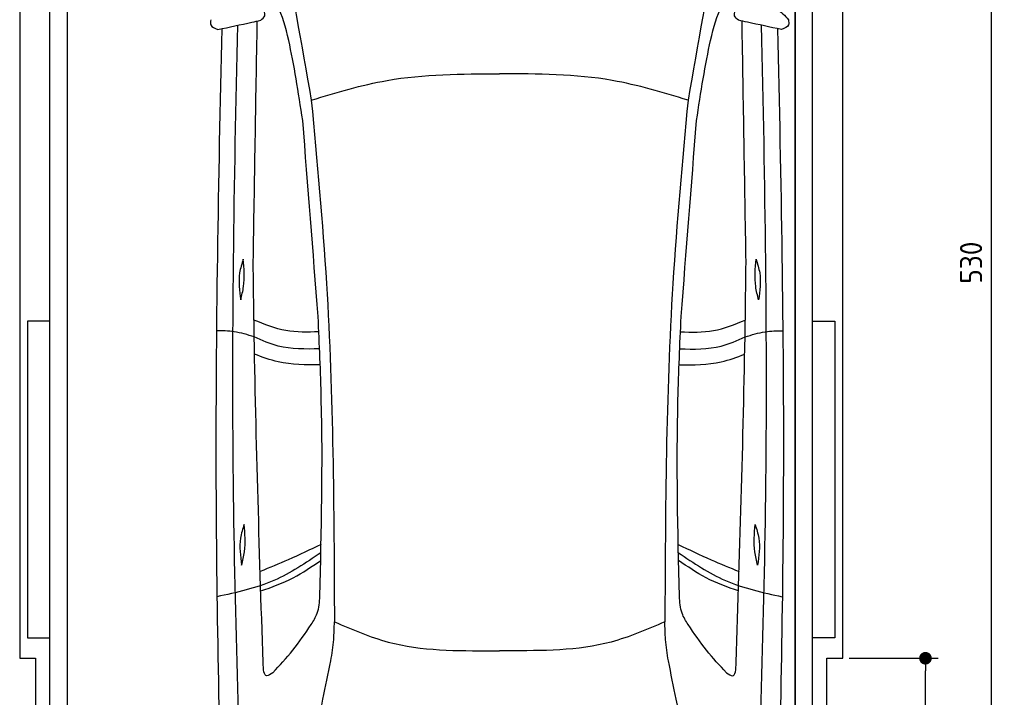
# Model space of a CAD drawing. Header units: millimetres. Extents: x -20 to 3111, y -1049 to 5673.
# Tile 2 of 4: x 0 to 3111, y 1277 to 3418. Entities that reach past the tile are written whole.
import ezdxf

# ---------------------------------------------------------------- set-up
doc = ezdxf.new("R2010")
doc.units = ezdxf.units.MM
for name, color, linetype in [('4', 3, 'Continuous'), ('5', 3, 'Continuous'), ('car', 1, 'Continuous')]:
    doc.layers.add(name, color=color, linetype=linetype)
doc.styles.get("Standard").update_dxf_attribs({"font": 'ISOCP.SHX'})
doc.dimstyles.new('GEN-ISO', dxfattribs={"dimscale": 20, "dimtxt": 3.5, "dimasz": 2, "dimexe": 2, "dimexo": 1, "dimgap": 1.5, "dimtad": 1, "dimdec": 1, "dimdsep": 46, "dimtxsty": 'STANDARD', "dimblk": 'PUNKT', "dimcen": 2, "dimclrd": 256, "dimclre": 256, "dimclrt": 2, "dimadec": 0, "dimazin": 0, "dimtp": 0.1, "dimtm": 0.1, "dimtfac": 0.71, "dimtdec": 1, "dimtmove": 2, "dimatfit": 3, "dimldrblk": 'PUNKT', "dimfxl": 1, "dimtolj": 1, "dimarcsym": 0})

# ---------------------------------------------------------------- blocks, each defined once
blk = doc.blocks.new('PUNKT')
at = {"layer": '4', "color": 0, "linetype": 'ByBlock'}
blk.add_line((-0.5, 0), (-1, 0), dxfattribs=at)
at = {"layer": '4', "color": 0, "linetype": 'ByBlock', "const_width": 0.5}
blk.add_lwpolyline([(-0.25, 0, 1), (0.25, 0, 1)], format="xyb", close=True, dxfattribs=at)
blk = doc.blocks.new('*D3')
at = {"layer": '5', "lineweight": -2}
for p, q in [((2620, 5300), (3110.6, 5300)), ((3070.6, 40), (3070.6, 5260)), ((2570, 0), (3110.6, 0))]:
    blk.add_line(p, q, dxfattribs=at)
at = {"layer": 'DEFPOINTS', "color": 0}
for p in [(2600, 5300), (3070.6, 5300), (2550, 0)]:
    blk.add_point(p, dxfattribs=at)
at = {"layer": '5', "lineweight": -2, "xscale": 40, "yscale": 40, "zscale": 40}
for p, rotation in [((3070.6, 5300), 90), ((3070.6, 0), 270)]:
    blk.add_blockref('PUNKT', p, dxfattribs=dict(at, rotation=rotation))
at = {"layer": '5', "color": 2, "insert": (3005.6, 2650), "char_height": 70, "attachment_point": 5, "rotation": 90}
blk.add_mtext('\\A1;530', dxfattribs=at)
blk = doc.blocks.new('*D6')
at = {"layer": '5', "lineweight": -2}
for p, q in [((2620, 1400), (2901.5, 1400)), ((2861.5, 40), (2861.5, 1360)), ((2570, 0), (2901.5, 0))]:
    blk.add_line(p, q, dxfattribs=at)
at = {"layer": 'DEFPOINTS', "color": 0}
for p in [(2600, 1400), (2861.5, 1400), (2550, 0)]:
    blk.add_point(p, dxfattribs=at)
at = {"layer": '5', "lineweight": -2, "xscale": 40, "yscale": 40, "zscale": 40}
for p, rotation in [((2861.5, 1400), 90), ((2861.5, 0), 270)]:
    blk.add_blockref('PUNKT', p, dxfattribs=dict(at, rotation=rotation))
at = {"layer": '5', "color": 2, "insert": (2796.5, 700), "char_height": 70, "attachment_point": 5, "rotation": 90}
blk.add_mtext('\\A1;140', dxfattribs=at)

msp = doc.modelspace()

# ---------------------------------------------------------------- linework, layer by layer
msp.add_lwpolyline([(2600, 5200), (2550, 5200), (2550, 5300), (50, 5300), (50, 5200), (0, 5200), (0, 1400), (50, 1400), (50, 0), (2550, 0), (2550, 1400), (2600, 1400)], close=True)
for points in [[(95, 5210), (150, 5210), (150, 30), (122.5, 30)], [(95, 250), (95, 5210)], [(150, 30), (2450, 30), (2450, 5210)], [(150, 5210), (150, 30)], [(2505, 5210), (2450, 5210), (2450, 30), (2477.5, 30)], [(2505, 250), (2505, 5210)], [(95, 2465), (25, 2465), (25, 1465), (95, 1465)], [(2505, 2465), (2575, 2465), (2575, 1465), (2505, 1465)]]:
    msp.add_lwpolyline(points)
at = {"layer": 'car'}
for p in [(1493.42, 1423.81), (1539.09, 1423.81)]:
    msp.add_line(p, (1516.26, 1423.82), dxfattribs=at)
for points, knots in [([(818.45, 3708.32), (819.66, 3702.67), (858.55, 3522.06), (890.39, 3340.02), (921.23, 3163.68)], [0, 0, 0, 0, 17.3299427, 554.2607171, 554.2607171, 554.2607171, 554.2607171]), ([(2214.13, 3708.3), (2212.92, 3702.65), (2174.02, 3522.04), (2142.18, 3340.01), (2111.34, 3163.66)], [0, 0, 0, 0, 17.3299427, 554.2607171, 554.2607171, 554.2607171, 554.2607171]), ([(894.24, 3098.8), (880.56, 3188.27), (851.62, 3377.61), (807.37, 3499.8), (752.57, 3535.87)], [0, 0, 0, 0, 271.1433691, 573.8124327, 573.8124327, 573.8124327, 573.8124327]), ([(2138.32, 3098.78), (2152, 3188.25), (2180.95, 3377.6), (2225.2, 3499.78), (2280.01, 3535.85)], [0, 0, 0, 0, 271.1433691, 573.8124327, 573.8124327, 573.8124327, 573.8124327]), ([(761.4, 3416.04), (766.93, 3420.47), (780.73, 3431.48), (771.07, 3447.48), (765.29, 3457.06)], [0, 0, 0, 0, 19.0460163, 47.4389508, 47.4389508, 47.4389508, 47.4389508]), ([(2271.18, 3416.02), (2265.64, 3420.44), (2251.84, 3431.46), (2261.5, 3447.46), (2267.28, 3457.04)], [0, 0, 0, 0, 19.0460163, 47.4389508, 47.4389508, 47.4389508, 47.4389508]), ([(2267.28, 3457.04), (2313.08, 3464.42), (2376.69, 3474.67), (2417.31, 3430.15), (2428.68, 3417.69)], [0, 0, 0, 0, 125.6510702, 174.4800659, 174.4800659, 174.4800659, 174.4800659]), ([(603.89, 3417.72), (603.04, 3411.86), (600.79, 3396.36), (616.4, 3390.42), (626.11, 3386.72)], [0, 0, 0, 0, 16.2002475, 42.8971703, 42.8971703, 42.8971703, 42.8971703]), ([(626.11, 3386.72), (662.01, 3394.26), (707.17, 3403.74), (752.17, 3413.95), (761.4, 3416.04)], [0, 0, 0, 0, 110.0379005, 138.4298361, 138.4298361, 138.4298361, 138.4298361]), ([(712.74, 619.67), (696.87, 1050.67), (662.76, 1977.26), (677.24, 2904.21), (689.03, 3400.03)], [0, 0, 0, 0, 1293.6136458, 2781.0913078, 2781.0913078, 2781.0913078, 2781.0913078]), ([(2406.46, 3386.69), (2370.57, 3394.23), (2325.41, 3403.72), (2280.41, 3413.93), (2271.18, 3416.02)], [0, 0, 0, 0, 110.0379005, 138.4298361, 138.4298361, 138.4298361, 138.4298361]), ([(2319.75, 619.64), (2335.63, 1050.65), (2369.78, 1977.24), (2355.32, 2904.19), (2343.55, 3400)], [0, 0, 0, 0, 1293.6136458, 2781.0913078, 2781.0913078, 2781.0913078, 2781.0913078]), ([(2428.68, 3417.69), (2429.53, 3411.84), (2431.78, 3396.34), (2416.17, 3390.39), (2406.46, 3386.69)], [0, 0, 0, 0, 16.2002475, 42.8971703, 42.8971703, 42.8971703, 42.8971703]), ([(638.39, 3389.3), (627.46, 2910.22), (610.39, 2014.66), (631.42, 1119.15), (641.2, 702.69)], [283.9698587, 283.9698587, 283.9698587, 283.9698587, 1721.3370464, 2970.9050259, 2970.9050259, 2970.9050259, 2970.9050259]), ([(2394.18, 3389.27), (2405.1, 2910.19), (2422.14, 2014.64), (2401.09, 1119.13), (2391.3, 702.67)], [283.9698587, 283.9698587, 283.9698587, 283.9698587, 1721.3370464, 2970.9050259, 2970.9050259, 2970.9050259, 2970.9050259]), ([(921.23, 3163.68), (1000.53, 3187.56), (1194.07, 3245.85), (1396.69, 3246.61), (1516.28, 3247.05)], [0, 0, 0, 0, 247.3332419, 603.5937514, 603.5937514, 603.5937514, 603.5937514]), ([(2111.34, 3163.66), (2032.03, 3187.55), (1838.5, 3245.84), (1635.88, 3246.6), (1516.28, 3247.05)], [0, 0, 0, 0, 247.3332419, 603.5937514, 603.5937514, 603.5937514, 603.5937514]), ([(921.23, 3163.68), (939.21, 2970.57), (990.25, 2422.44), (992.66, 1871.72), (994.23, 1515.02)], [0, 0, 0, 0, 581.6132205, 1650.9334488, 1650.9334488, 1650.9334488, 1650.9334488]), ([(2111.34, 3163.66), (2093.35, 2970.56), (2042.3, 2422.42), (2039.87, 1871.7), (2038.29, 1515)], [0, 0, 0, 0, 581.6132205, 1650.9334488, 1650.9334488, 1650.9334488, 1650.9334488]), ([(706.38, 2660.88), (701.75, 2646.56), (688.29, 2604.92), (694.31, 2561.11), (698.25, 2532.37)], [0, 0, 0, 0, 44.7461718, 130.1124316, 130.1124316, 130.1124316, 130.1124316]), ([(698.25, 2532.37), (701.78, 2546.47), (712.3, 2588.53), (708.74, 2631.99), (706.38, 2660.88)], [0, 0, 0, 0, 43.4004423, 129.4649591, 129.4649591, 129.4649591, 129.4649591]), ([(768.85, 1386.81), (757.14, 1752.79), (743.67, 2174.15), (738.45, 2595.66), (737.76, 2651.06)], [0, 0, 0, 0, 1098.4525506, 1264.6432936, 1264.6432936, 1264.6432936, 1264.6432936]), ([(2263.66, 1386.79), (2275.38, 1752.77), (2288.87, 2174.12), (2294.1, 2595.64), (2294.79, 2651.04)], [0, 0, 0, 0, 1098.4525506, 1264.6432936, 1264.6432936, 1264.6432936, 1264.6432936]), ([(2334.29, 2532.34), (2330.77, 2546.44), (2320.24, 2588.5), (2323.81, 2631.97), (2326.17, 2660.86)], [0, 0, 0, 0, 43.4004423, 129.4649591, 129.4649591, 129.4649591, 129.4649591]), ([(2326.17, 2660.86), (2330.8, 2646.54), (2344.26, 2604.9), (2338.24, 2561.09), (2334.29, 2532.34)], [0, 0, 0, 0, 44.7461718, 130.1124316, 130.1124316, 130.1124316, 130.1124316]), ([(945.03, 2431.3), (909.8, 2430.26), (838.86, 2428.17), (773.23, 2455.19), (740.21, 2468.79)], [0, 0, 0, 0, 104.4848682, 210.321323, 210.321323, 210.321323, 210.321323]), ([(948.43, 1596.2), (953.25, 1803.31), (960.1, 2097.86), (946.82, 2392.1), (942.87, 2479.45)], [0, 0, 0, 0, 621.1886404, 883.4615663, 883.4615663, 883.4615663, 883.4615663]), ([(2084.09, 1596.18), (2079.28, 1803.29), (2072.43, 2097.84), (2085.73, 2392.08), (2089.67, 2479.43)], [0, 0, 0, 0, 621.1886404, 883.4615663, 883.4615663, 883.4615663, 883.4615663]), ([(2087.51, 2431.28), (2122.75, 2430.24), (2193.68, 2428.15), (2259.31, 2455.17), (2292.34, 2468.77)], [0, 0, 0, 0, 104.4848682, 210.321323, 210.321323, 210.321323, 210.321323]), ([(741.08, 2415.32), (720.02, 2421.93), (681.1, 2434.15), (640.36, 2434.73), (621.66, 2435)], [0, 0, 0, 0, 65.7794231, 121.5906935, 121.5906935, 121.5906935, 121.5906935]), ([(2291.47, 2415.3), (2312.52, 2421.91), (2351.44, 2434.12), (2392.18, 2434.7), (2410.88, 2434.97)], [0, 0, 0, 0, 65.7794231, 121.5906935, 121.5906935, 121.5906935, 121.5906935]), ([(947.36, 2377.69), (902.82, 2376.69), (830.95, 2375.08), (765.84, 2404.23), (741.08, 2415.32)], [0, 0, 0, 0, 131.3114527, 211.9084989, 211.9084989, 211.9084989, 211.9084989]), ([(2085.18, 2377.67), (2129.72, 2376.67), (2201.59, 2375.06), (2266.7, 2404.21), (2291.47, 2415.3)], [0, 0, 0, 0, 131.3114527, 211.9084989, 211.9084989, 211.9084989, 211.9084989]), ([(949.4, 2327.02), (904.34, 2326.91), (832.98, 2326.72), (766.53, 2351.62), (742.05, 2360.8)], [0, 0, 0, 0, 133.5855726, 211.5330356, 211.5330356, 211.5330356, 211.5330356]), ([(2083.14, 2327.01), (2128.2, 2326.89), (2199.57, 2326.7), (2266.01, 2351.6), (2290.49, 2360.78)], [0, 0, 0, 0, 133.5855726, 211.5330356, 211.5330356, 211.5330356, 211.5330356]), ([(709.27, 1822.77), (704.64, 1808.45), (691.18, 1766.8), (697.19, 1722.99), (701.14, 1694.25)], [0, 0, 0, 0, 44.7461718, 130.1124316, 130.1124316, 130.1124316, 130.1124316]), ([(701.14, 1694.25), (704.67, 1708.35), (715.19, 1750.41), (711.63, 1793.87), (709.27, 1822.77)], [0, 0, 0, 0, 43.4004423, 129.4649591, 129.4649591, 129.4649591, 129.4649591]), ([(2331.38, 1694.23), (2327.85, 1708.33), (2317.33, 1750.39), (2320.89, 1793.85), (2323.26, 1822.74)], [0, 0, 0, 0, 43.4004423, 129.4649591, 129.4649591, 129.4649591, 129.4649591]), ([(2323.26, 1822.74), (2327.89, 1808.42), (2341.35, 1766.78), (2335.33, 1722.97), (2331.38, 1694.23)], [0, 0, 0, 0, 44.7461718, 130.1124316, 130.1124316, 130.1124316, 130.1124316]), ([(952.04, 1759.43), (917.7, 1743.04), (854.4, 1712.83), (789.47, 1686.31), (759.77, 1674.19)], [0, 0, 0, 0, 114.1390275, 210.3599728, 210.3599728, 210.3599728, 210.3599728]), ([(2080.48, 1759.41), (2114.83, 1743.02), (2178.12, 1712.81), (2243.05, 1686.29), (2272.75, 1674.17)], [0, 0, 0, 0, 114.1390275, 210.3599728, 210.3599728, 210.3599728, 210.3599728]), ([(951.51, 1733.42), (903.46, 1701), (803.2, 1633.34), (684.87, 1607.72), (623.26, 1594.38)], [0, 0, 0, 0, 172.2638303, 359.4058348, 359.4058348, 359.4058348, 359.4058348]), ([(2081.01, 1733.41), (2129.07, 1700.98), (2229.32, 1633.32), (2347.65, 1607.7), (2409.26, 1594.36)], [0, 0, 0, 0, 172.2638303, 359.4058348, 359.4058348, 359.4058348, 359.4058348]), ([(761.68, 1612.71), (796.63, 1624.96), (864.13, 1648.61), (922.74, 1689.57), (951, 1709.33)], [0, 0, 0, 0, 110.5014074, 213.4362717, 213.4362717, 213.4362717, 213.4362717]), ([(2270.84, 1612.69), (2235.89, 1624.94), (2168.39, 1648.6), (2109.79, 1689.56), (2081.53, 1709.31)], [0, 0, 0, 0, 110.5014074, 213.4362717, 213.4362717, 213.4362717, 213.4362717]), ([(920.78, 1506.19), (928.04, 1517.87), (945.07, 1545.26), (947.2, 1577.63), (948.43, 1596.2)], [0, 0, 0, 0, 40.6841742, 95.4277146, 95.4277146, 95.4277146, 95.4277146]), ([(2111.73, 1506.18), (2104.47, 1517.85), (2087.45, 1545.24), (2085.32, 1577.61), (2084.09, 1596.18)], [0, 0, 0, 0, 40.6841742, 95.4277146, 95.4277146, 95.4277146, 95.4277146]), ([(799.46, 1354.36), (821.38, 1377.3), (865.34, 1425.06), (902.01, 1478.72), (920.78, 1506.19)], [34.3542142, 34.3542142, 34.3542142, 34.3542142, 129.366936, 229.0092112, 229.0092112, 229.0092112, 229.0092112]), ([(983.24, 1391.86), (986.69, 1414.36), (992.94, 1455.19), (993.83, 1496.48), (994.23, 1515.02)], [0, 0, 0, 0, 68.2024602, 123.762269, 123.762269, 123.762269, 123.762269]), ([(994.23, 1515.02), (1050.26, 1490.92), (1208.24, 1422.99), (1381.57, 1423.49), (1493.42, 1423.81)], [0, 0, 0, 0, 181.5777559, 511.8794546, 511.8794546, 511.8794546, 511.8794546]), ([(2038.29, 1515), (1982.25, 1490.91), (1824.28, 1422.98), (1650.94, 1423.49), (1539.09, 1423.81)], [0, 0, 0, 0, 181.5777559, 511.8794546, 511.8794546, 511.8794546, 511.8794546]), ([(2049.27, 1391.84), (2045.83, 1414.35), (2039.58, 1455.18), (2038.69, 1496.47), (2038.29, 1515)], [0, 0, 0, 0, 68.2024602, 123.762269, 123.762269, 123.762269, 123.762269]), ([(2233.05, 1354.34), (2211.13, 1377.28), (2167.18, 1425.05), (2130.51, 1478.71), (2111.73, 1506.18)], [34.3542142, 34.3542142, 34.3542142, 34.3542142, 129.366936, 229.0092112, 229.0092112, 229.0092112, 229.0092112]), ([(799.46, 1354.36), (792.68, 1349.34), (771.55, 1333.69), (769.94, 1365.33), (768.85, 1386.81)], [0, 0, 0, 0, 20.9838712, 65.3601655, 65.3601655, 65.3601655, 65.3601655]), ([(893.01, 965.39), (914.96, 1067.01), (945.65, 1209.04), (974.91, 1351.37), (983.24, 1391.86)], [0, 0, 0, 0, 311.9023012, 435.9160376, 435.9160376, 435.9160376, 435.9160376]), ([(2139.49, 965.37), (2117.54, 1066.99), (2086.86, 1209.02), (2057.6, 1351.35), (2049.27, 1391.84)], [0, 0, 0, 0, 311.9023012, 435.9160376, 435.9160376, 435.9160376, 435.9160376]), ([(2233.05, 1354.34), (2239.83, 1349.32), (2260.96, 1333.67), (2262.57, 1365.31), (2263.66, 1386.79)], [0, 0, 0, 0, 20.9838712, 65.3601655, 65.3601655, 65.3601655, 65.3601655])]:
    msp.add_open_spline(points, degree=3, knots=knots, dxfattribs=at)
for points in [[(737.76, 2651.06), (742.02, 2905.23), (746.27, 3159.41), (750.52, 3413.58)], [(2294.79, 2651.04), (2290.54, 2905.21), (2286.29, 3159.38), (2282.05, 3413.56)], [(942.87, 2479.45), (926.66, 2685.9), (910.45, 2892.35), (894.24, 3098.8)], [(2089.67, 2479.43), (2105.89, 2685.88), (2122.11, 2892.33), (2138.32, 3098.78)]]:
    msp.add_open_spline(points, degree=3, dxfattribs=at)

# ---------------------------------------------------------------- dimensions: what is measured, and where the dimension line sits
at = {"layer": '5'}
for base, p2, picture, middle in [((3070.6, 5300), (2600, 5300), '*D3', (3005.6, 2650)), ((2861.5, 1400), (2600, 1400), '*D6', (2796.5, 700))]:
    dim = msp.add_linear_dim(base=base, p1=(2550, 0), p2=p2, angle=270, dimstyle='GEN-ISO', override={"dimlfac": 0.1}, dxfattribs=at)
    dim.commit()
    dim.dimension.update_dxf_attribs({"geometry": picture, "text_midpoint": middle})

doc.saveas('drawing.dxf')
